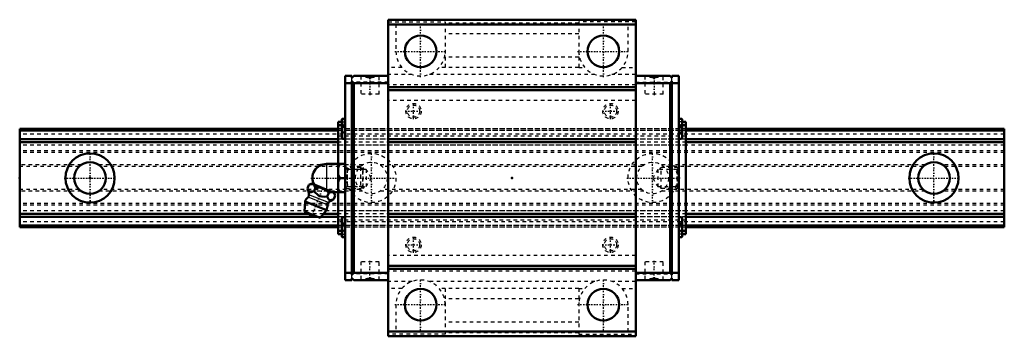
# Model space of a CAD drawing. Header units: millimetres. Extents: x -20 to 260, y -45 to 45.
import ezdxf

# ---------------------------------------------------------------- set-up
doc = ezdxf.new("R2010")
doc.units = ezdxf.units.MM
doc.linetypes.add('Center', pattern=[1.5, 0.45, -0.5, 0.05, -0.5])
doc.linetypes.add('Dashed', pattern=[2, 1, -1])
for name, color, linetype, lineweight in [('2d ConnectionPoints', 7, 'Continuous', 50), ('AM_0', 7, 'Continuous', 50), ('AM_4', 3, 'Continuous', 25), ('AM_5', 3, 'Continuous', 25), ('AM_7', 7, 'Center', 25), ('AM_9', 6, 'Dashed', 25)]:
    doc.layers.add(name, color=color, linetype=linetype, lineweight=lineweight)

# ---------------------------------------------------------------- blocks, each defined once
blk = doc.blocks.new('1_v5c9cme3frf5w24u245m9onk0________0_in_HSR30M1B1SS280LG200BM6F9055000_4')
at = {"layer": 'AM_0'}
for p, q in [((67.25, 4), (72.55, 4)), ((70.55, 4), (70.55, -4)), ((71.05, 0), (72.55, 0)), ((61.83, -3), (62.26, -1.93)), ((63.04, -1.6), (62.26, -1.93)), ((69.43, -4.18), (63.04, -1.6)), ((63.7, -3.76), (64.13, -2.69)), ((67.45, -5.27), (67.88, -4.2)), ((68.97, -4), (72.55, -4)), ((69.32, -6.03), (69.76, -4.96)), ((69.76, -4.96), (69.43, -4.18)), ((61.15, -6.67), (60.95, -9.49)), ((67.27, -9.14), (61.15, -6.67)), ((65.44, -11.31), (60.95, -9.49)), ((65.44, -11.31), (67.27, -9.14))]:
    blk.add_line(p, q, dxfattribs=at)
for points in [[(71.05, 4), (70.76, 3.44), (70.55, 2.85)], [(70.55, 1.15), (70.61, 0.96), (71.05, 0)], [(71.05, 0), (70.76, -0.56), (70.55, -1.15)], [(64.13, -2.69), (63.87, -2.21), (63.51, -1.86), (63.21, -1.76), (62.86, -1.75), (62.26, -1.93)], [(67.88, -4.2), (67.48, -3.79), (67.04, -3.42), (66.52, -3.09), (65.94, -2.85), (65.34, -2.71), (64.72, -2.67), (64.13, -2.69)], [(61.83, -3), (62.01, -3.4), (62.23, -3.74), (62.41, -3.91), (62.64, -4), (62.88, -4.02), (63.15, -3.96), (63.7, -3.76)], [(63.7, -3.76), (64.13, -4.23), (64.55, -4.62), (65.02, -4.95), (65.44, -5.14), (65.91, -5.26), (66.67, -5.32), (67.45, -5.27)], [(67.45, -5.27), (67.63, -5.67), (67.85, -6.01), (68.04, -6.18), (68.26, -6.27), (68.51, -6.29), (68.77, -6.24), (69.32, -6.03)], [(69.76, -4.96), (69.5, -4.48), (69.14, -4.14), (68.83, -4.03), (68.48, -4.03), (67.88, -4.2)], [(70.55, -2.85), (70.61, -3.04), (71.05, -4)]]:
    blk.add_lwpolyline(points, dxfattribs=at)
for centre, radius, start, end in [((67.25, 0), 4, 90, 207.9876), ((64.21, -7.9), 3.3, 131.9787, 158), ((56.28, -5.29), 6, 4.8448, 22.4567), ((61.47, -4.86), 0.8, 311.9787, 4.8448), ((64.21, -7.9), 3.3, 338, 4.0213), ((68.3, -7.62), 0.8, 131.1552, 184.0213), ((71.72, -11.53), 6, 113.5201, 131.1552), ((63.74, -9.07), 1.82, 210.1342, 285.8658)]:
    blk.add_arc(centre, radius, start, end, dxfattribs=at)
at = {"layer": 'AM_4'}
for p, q in [((67.25, 4), (67.25, -3.3)), ((67.5, -7.67), (62, -5.45)), ((67.77, -7.01), (62.26, -4.79))]:
    blk.add_line(p, q, dxfattribs=at)
at = {"layer": 'AM_5', "linetype": 'Dashed'}
for p, q in [((73.09, 3), (73.09, -3)), ((77.55, 2.39), (73.09, 2.39)), ((77.55, -2.39), (73.09, -2.39))]:
    blk.add_line(p, q, dxfattribs=at)
at = {"layer": 'AM_7'}
blk.add_line((62.89, -11.15), (66.39, -2.5), dxfattribs=at)
at = {"layer": 'AM_9'}
for p, q in [((76.94, 3), (72.55, 3)), ((77.55, 2.39), (76.94, 3)), ((76.94, 3), (76.94, -3)), ((77.55, 2.39), (77.55, -2.39)), ((76.94, -3), (77.55, -2.39)), ((72.55, -3), (76.94, -3))]:
    blk.add_line(p, q, dxfattribs=at)
blk = doc.blocks.new('2_HSR30M1BSSB_M6F_Slider_0_in_HSR30M1B1SS280LG200BM6F9055000_4')
at = {"layer": 'AM_0'}
for p, q in [((155.2, 45), (84.8, 45)), ((84.8, 45), (84.8, -45)), ((155.2, 45), (155.2, -45)), ((155.2, 43.6), (84.8, 43.6)), ((72.55, 29), (72.55, -29)), ((74.5, 29), (72.55, 29)), ((74.5, 28.5), (75, 29)), ((74.5, 29), (74.5, 28.5)), ((84.8, 29), (75, 29)), ((155.2, 29), (165, 29)), ((165.5, 28.5), (165, 29)), ((165.5, 29), (167.45, 29)), ((165.5, 29), (165.5, 28.5)), ((167.45, -29), (167.45, 29)), ((74.5, 27), (72.55, 27)), ((74.5, 27.5), (74.5, -27.5)), ((75, 27), (74.5, 27.5)), ((75, -27), (75, 27)), ((84.8, 27), (75, 27)), ((155.2, 25.8), (84.8, 25.8)), ((155.2, 27), (165, 27)), ((165, 27), (165.5, 27.5)), ((165, -27), (165, 27)), ((165.5, 27.5), (165.5, -27.5)), ((165.5, 27), (167.45, 27)), ((155.2, 25), (84.8, 25)), ((72.55, 16.85), (71.84, 16.85)), ((168.16, 16.85), (167.45, 16.85)), ((70.55, 16), (70.55, 4)), ((70.55, 16), (71.6, 16)), ((70.55, 15), (71.6, 15)), ((71.6, 16.61), (71.6, 11.39)), ((168.4, 16.61), (168.4, 11.39)), ((169.45, 16), (168.4, 16)), ((169.45, 15), (168.4, 15)), ((169.45, 16), (169.45, -16)), ((71.84, 11.15), (72.55, 11.15)), ((155.2, 11), (84.8, 11)), ((155.2, 10.2), (84.8, 10.2)), ((167.45, 11.15), (168.16, 11.15)), ((70.55, -4), (70.55, -16)), ((72.55, -11.15), (71.84, -11.15)), ((155.2, -10.2), (84.8, -10.2)), ((155.2, -11), (84.8, -11)), ((168.16, -11.15), (167.45, -11.15)), ((71.6, -11.39), (71.6, -16.61)), ((168.4, -11.39), (168.4, -16.61)), ((70.55, -15), (71.6, -15)), ((70.55, -16), (71.6, -16)), ((169.45, -15), (168.4, -15)), ((169.45, -16), (168.4, -16)), ((71.84, -16.85), (72.55, -16.85)), ((167.45, -16.85), (168.16, -16.85)), ((155.2, -25), (84.8, -25)), ((74.5, -27), (72.55, -27)), ((74.5, -27.5), (75, -27)), ((84.8, -27), (75, -27)), ((155.2, -25.8), (84.8, -25.8)), ((155.2, -27), (165, -27)), ((165.5, -27.5), (165, -27)), ((165.5, -27), (167.45, -27)), ((74.5, -29), (72.55, -29)), ((74.5, -28.5), (74.5, -29)), ((75, -29), (74.5, -28.5)), ((84.8, -29), (75, -29)), ((155.2, -29), (165, -29)), ((165, -29), (165.5, -28.5)), ((165.5, -28.5), (165.5, -29)), ((165.5, -29), (167.45, -29)), ((155.2, -43.6), (84.8, -43.6)), ((155.2, -45), (84.8, -45))]:
    blk.add_line(p, q, dxfattribs=at)
for points in [[(78.21, 29), (78.41, 28.89), (78.62, 28.79), (78.83, 28.72), (79.05, 28.66), (79.27, 28.62), (79.5, 28.6), (79.73, 28.6), (79.95, 28.62), (80.18, 28.66), (80.39, 28.72), (80.61, 28.8), (80.81, 28.9), (80.99, 29)], [(161.79, 29), (161.59, 28.89), (161.38, 28.79), (161.17, 28.72), (160.95, 28.66), (160.73, 28.62), (160.5, 28.6), (160.27, 28.6), (160.05, 28.62), (159.82, 28.66), (159.61, 28.72), (159.39, 28.8), (159.19, 28.9), (159.01, 29)], [(78.21, -29), (78.41, -28.89), (78.62, -28.79), (78.83, -28.72), (79.05, -28.66), (79.27, -28.62), (79.5, -28.6), (79.73, -28.6), (79.95, -28.62), (80.18, -28.66), (80.39, -28.72), (80.61, -28.8), (80.81, -28.9), (80.99, -29)], [(161.79, -29), (161.59, -28.89), (161.38, -28.79), (161.17, -28.72), (160.95, -28.66), (160.73, -28.62), (160.5, -28.6), (160.27, -28.6), (160.05, -28.62), (159.82, -28.66), (159.61, -28.72), (159.39, -28.8), (159.19, -28.9), (159.01, -29)]]:
    blk.add_lwpolyline(points, dxfattribs=at)
for centre in [(94, 36), (146, 36), (94, -36), (146, -36)]:
    blk.add_circle(centre, 4.5, dxfattribs=at)
for centre, radius, start, end in [((71.84, 16.61), 0.237, 90, 180), ((168.16, 16.61), 0.238, 0, 90), ((71.84, 11.39), 0.237, 180, 270), ((168.16, 11.39), 0.238, 270, 360), ((71.84, -11.39), 0.237, 90, 180), ((168.16, -11.39), 0.238, 0, 90), ((71.84, -16.61), 0.237, 180, 270), ((168.16, -16.61), 0.238, 270, 360)]:
    blk.add_arc(centre, radius, start, end, dxfattribs=at)
at = {"layer": 'AM_4'}
for p, q in [((71.84, 16.85), (71.84, 11.15)), ((168.16, 16.85), (168.16, 11.15)), ((71.84, -11.15), (71.84, -16.85)), ((168.16, -11.15), (168.16, -16.85))]:
    blk.add_line(p, q, dxfattribs=at)
at = {"layer": 'AM_5', "linetype": 'Dashed'}
for p, q in [((77.55, -3), (77.55, 3)), ((78.05, 2.46), (77.55, 3)), ((161.95, 2.46), (162.45, 3)), ((162.45, -3), (162.45, 3)), ((167.45, 3), (162.45, 3)), ((78.05, -2.46), (77.55, -3)), ((161.95, -2.46), (162.45, -3)), ((167.45, -3), (162.45, -3))]:
    blk.add_line(p, q, dxfattribs=at)
at = {"layer": 'AM_7'}
for p, q in [((94, 28.65), (94, 43.35)), ((146, 28.65), (146, 43.35)), ((86.65, 36), (101.35, 36)), ((138.65, 36), (153.35, 36)), ((79.6, 29.26), (79.6, 23.54)), ((160.4, 29.26), (160.4, 23.54)), ((92, 16.71), (92, 21.29)), ((148, 16.71), (148, 21.29)), ((89.71, 19), (94.29, 19)), ((145.71, 19), (150.29, 19)), ((71.55, 14), (72.6, 14)), ((167.4, 14), (168.45, 14)), ((152.65, 0), (167.82, 0)), ((71.55, -14), (72.6, -14)), ((167.4, -14), (168.45, -14)), ((92, -21.29), (92, -16.71)), ((148, -21.29), (148, -16.71)), ((89.71, -19), (94.29, -19)), ((145.71, -19), (150.29, -19)), ((79.6, -29.26), (79.6, -23.54)), ((160.4, -29.26), (160.4, -23.54)), ((94, -43.35), (94, -28.65)), ((146, -43.35), (146, -28.65)), ((86.65, -36), (101.35, -36)), ((138.65, -36), (153.35, -36))]:
    blk.add_line(p, q, dxfattribs=at)
at = {"layer": 'AM_9'}
for p, q in [((84.8, 44.42), (101, 44.42)), ((87, 43.73), (84.8, 43.73)), ((87, 43.73), (87, 36)), ((101, 44.42), (101, 31.39)), ((139, 44), (101, 44)), ((155.2, 44.42), (139, 44.42)), ((139, 44.42), (139, 31.39)), ((153, 36), (153, 43.73)), ((153, 43.73), (155.2, 43.73)), ((139, 41), (101, 41)), ((139, 34.34), (101, 34.34)), ((88.72, 31.41), (84.8, 31.41)), ((101, 31.41), (99.28, 31.41)), ((139, 31.39), (101, 31.39)), ((139, 31.41), (140.72, 31.41)), ((151.28, 31.41), (155.2, 31.41)), ((74.5, 27.5), (74.5, 28.5)), ((77, 29), (77, 23.8)), ((82.2, 23.8), (82.2, 29)), ((91.58, 29.43), (84.8, 29.43)), ((143.58, 29.43), (96.42, 29.43)), ((155.2, 29.43), (148.42, 29.43)), ((157.8, 29), (157.8, 23.8)), ((163, 23.8), (163, 29)), ((165.5, 27.5), (165.5, 28.5)), ((84.8, 27.2), (74.5, 27.2)), ((155.2, 26.48), (84.8, 26.48)), ((155.2, 27.2), (165.5, 27.2)), ((82.2, 23.8), (77, 23.8)), ((163, 23.8), (157.8, 23.8)), ((155.2, 22), (84.8, 22)), ((169.45, 14), (70.55, 14)), ((71.6, 16), (72.55, 16)), ((72.08, 15.25), (71.6, 15.25)), ((71.6, 15), (72.55, 15)), ((72.08, 15.25), (72.08, 12.75)), ((168.4, 16), (167.45, 16)), ((168.4, 15), (167.45, 15)), ((167.93, 15.25), (168.4, 15.25)), ((167.93, 15.25), (167.93, 12.75)), ((169.45, 13.53), (70.55, 13.53)), ((169.45, 13.52), (70.55, 13.52)), ((70.55, 12.02), (169.45, 12.02)), ((72.08, 12.75), (71.6, 12.75)), ((167.93, 12.75), (168.4, 12.75)), ((169.45, 11), (70.55, 11)), ((169.45, 11), (70.55, 11)), ((169.45, 10.22), (70.55, 10.22)), ((169.45, 9.3), (70.55, 9.3)), ((73.09, 2.46), (72.55, 3)), ((167.45, 3), (166.91, 2.46)), ((78.55, 2.46), (73.09, 2.46)), ((73.09, 2.46), (73.09, -2.46)), ((78.55, 2.46), (78.55, -2.46)), ((79.97, 0), (78.55, 2.46)), ((78.55, -2.46), (79.97, 0)), ((161.45, 2.46), (160.03, 0)), ((160.03, 0), (161.45, -2.46)), ((161.45, 2.46), (161.45, -2.46)), ((166.91, 2.46), (161.45, 2.46)), ((166.91, 2.46), (166.91, -2.46)), ((72.55, -3), (73.09, -2.46)), ((73.09, -2.46), (78.55, -2.46)), ((161.45, -2.46), (166.91, -2.46)), ((166.91, -2.46), (167.45, -3)), ((169.45, -9.3), (70.55, -9.3)), ((169.45, -10.22), (70.55, -10.22)), ((169.45, -11), (70.55, -11)), ((169.45, -11), (70.55, -11)), ((169.45, -12.02), (70.55, -12.02)), ((169.45, -13.52), (70.55, -13.52)), ((169.45, -13.53), (70.55, -13.53)), ((169.45, -14), (70.55, -14)), ((72.08, -12.75), (71.6, -12.75)), ((72.08, -12.75), (72.08, -15.25)), ((167.93, -12.75), (168.4, -12.75)), ((167.93, -12.75), (167.93, -15.25)), ((71.6, -15), (72.55, -15)), ((72.08, -15.25), (71.6, -15.25)), ((71.6, -16), (72.55, -16)), ((168.4, -15), (167.45, -15)), ((168.4, -16), (167.45, -16)), ((167.93, -15.25), (168.4, -15.25)), ((155.2, -22), (84.8, -22)), ((82.2, -23.8), (77, -23.8)), ((77, -23.8), (77, -29)), ((82.2, -29), (82.2, -23.8)), ((163, -23.8), (157.8, -23.8)), ((157.8, -23.8), (157.8, -29)), ((163, -29), (163, -23.8)), ((84.8, -27.2), (74.5, -27.2)), ((74.5, -28.5), (74.5, -27.5)), ((155.2, -26.48), (84.8, -26.48)), ((155.2, -27.2), (165.5, -27.2)), ((165.5, -28.5), (165.5, -27.5)), ((91.58, -29.43), (84.8, -29.43)), ((143.58, -29.43), (96.42, -29.43)), ((155.2, -29.43), (148.42, -29.43)), ((88.72, -31.41), (84.8, -31.41)), ((101, -31.41), (99.28, -31.41)), ((139, -31.39), (101, -31.39)), ((101, -31.39), (101, -44.42)), ((139, -31.39), (139, -44.42)), ((139, -31.41), (140.72, -31.41)), ((151.28, -31.41), (155.2, -31.41)), ((87, -36), (87, -43.73)), ((139, -34.34), (101, -34.34)), ((153, -43.73), (153, -36)), ((139, -41), (101, -41)), ((87, -43.73), (84.8, -43.73)), ((101, -44.42), (84.8, -44.42)), ((139, -44), (101, -44)), ((139, -44.42), (155.2, -44.42)), ((153, -43.73), (155.2, -43.73))]:
    blk.add_line(p, q, dxfattribs=at)
for centre, radius in [((92, 19), 2.18), ((92, 19), 1.75), ((148, 19), 2.18), ((148, 19), 1.75), ((92, -19), 2.18), ((92, -19), 1.75), ((148, -19), 2.18), ((148, -19), 1.75)]:
    blk.add_circle(centre, radius, dxfattribs=at)
for centre, start, end in [((94, 36), 180, 0), ((146, 36), 180, 360), ((94, -36), 360, 180), ((146, -36), 0, 180)]:
    blk.add_arc(centre, 7, start, end, dxfattribs=at)
blk = doc.blocks.new('3_HSR30M1B128020_Rail_0_in_HSR30M1B1SS280LG200BM6F9055000_4')
at = {"layer": 'AM_0'}
for p, q in [((-20, 14), (-20, -14)), ((70.55, 14), (-20, 14)), ((260, 14), (169.45, 14)), ((260, 14), (260, -14)), ((70.55, 13.52), (-20, 13.52)), ((260, 13.52), (169.45, 13.52)), ((70.55, 11), (-20, 11)), ((70.55, 10.22), (-20, 10.22)), ((260, 11), (169.45, 11)), ((260, 10.22), (169.45, 10.22)), ((62.32, -10.22), (-20, -10.22)), ((64.68, -11), (-20, -11)), ((70.55, -11), (65.71, -11)), ((70.55, -10.22), (66.36, -10.22)), ((260, -10.22), (169.45, -10.22)), ((260, -11), (169.45, -11)), ((70.55, -13.52), (-20, -13.52)), ((70.55, -14), (-20, -14)), ((260, -13.52), (169.45, -13.52)), ((260, -14), (169.45, -14))]:
    blk.add_line(p, q, dxfattribs=at)
for centre, radius in [((0, 0), 7), ((240, 0), 7), ((0, 0), 4.5), ((240, 0), 4.5)]:
    blk.add_circle(centre, radius, dxfattribs=at)
at = {"layer": 'AM_7'}
for p, q in [((0, -7.35), (0, 7.35)), ((80, -7.35), (80, 7.35)), ((160, -7.35), (160, 7.35)), ((240, -7.35), (240, 7.35)), ((-7.35, 0), (7.35, 0)), ((62.78, 0), (87.35, 0)), ((232.65, 0), (247.35, 0))]:
    blk.add_line(p, q, dxfattribs=at)
at = {"layer": 'AM_9'}
for p, q in [((71.6, 14), (70.55, 14)), ((167.93, 14), (72.08, 14)), ((169.45, 14), (168.4, 14)), ((260, 13.53), (-20, 13.53)), ((260, 12.5), (-20, 12.5)), ((169.45, 13.52), (70.55, 13.52)), ((169.45, 11), (-20, 11)), ((260, 9.3), (-20, 9.3)), ((260, 11), (70.55, 11)), ((169.45, 10.22), (70.55, 10.22)), ((260, 7.75), (-20, 7.75)), ((260, 7.25), (-20, 7.25)), ((-2.49, 3.75), (-20, 3.75)), ((-3.11, 3.25), (-20, 3.25)), ((77.51, 3.75), (2.49, 3.75)), ((76.89, 3.25), (3.11, 3.25)), ((157.51, 3.75), (82.49, 3.75)), ((156.89, 3.25), (83.11, 3.25)), ((237.51, 3.75), (162.49, 3.75)), ((236.89, 3.25), (163.11, 3.25)), ((260, 3.75), (242.49, 3.75)), ((260, 3.25), (243.11, 3.25)), ((-3.11, -3.25), (-20, -3.25)), ((-2.49, -3.75), (-20, -3.75)), ((77.51, -3.75), (2.49, -3.75)), ((76.89, -3.25), (3.11, -3.25)), ((157.51, -3.75), (82.49, -3.75)), ((156.89, -3.25), (83.11, -3.25)), ((237.51, -3.75), (162.49, -3.75)), ((236.89, -3.25), (163.11, -3.25)), ((260, -3.75), (242.49, -3.75)), ((260, -3.25), (243.11, -3.25)), ((260, -7.25), (-20, -7.25)), ((260, -7.75), (-20, -7.75)), ((260, -9.3), (-20, -9.3)), ((169.45, -11), (-20, -11)), ((66.36, -10.22), (62.32, -10.22)), ((65.71, -11), (64.68, -11)), ((169.45, -10.22), (70.55, -10.22)), ((260, -11), (70.55, -11)), ((260, -12.5), (-20, -12.5)), ((260, -13.53), (-20, -13.53)), ((169.45, -13.52), (70.55, -13.52)), ((71.6, -14), (70.55, -14)), ((167.93, -14), (72.08, -14)), ((169.45, -14), (168.4, -14))]:
    blk.add_line(p, q, dxfattribs=at)
for centre, radius in [((80, 0), 7), ((160, 0), 7), ((80, 0), 4.5), ((160, 0), 4.5)]:
    blk.add_circle(centre, radius, dxfattribs=at)

msp = doc.modelspace()

# ---------------------------------------------------------------- linework, layer by layer
at = {"layer": '2d ConnectionPoints'}
for p in [(-20, 0), (0, 0), (0, 0), (72.55, 0), (120, 0), (167.45, 0)]:
    msp.add_point(p, dxfattribs=at)

# ---------------------------------------------------------------- block references
for name in ['2_HSR30M1BSSB_M6F_Slider_0_in_HSR30M1B1SS280LG200BM6F9055000_4', '3_HSR30M1B128020_Rail_0_in_HSR30M1B1SS280LG200BM6F9055000_4', '1_v5c9cme3frf5w24u245m9onk0________0_in_HSR30M1B1SS280LG200BM6F9055000_4']:
    msp.add_blockref(name, (0, 0))

doc.saveas('drawing.dxf')
